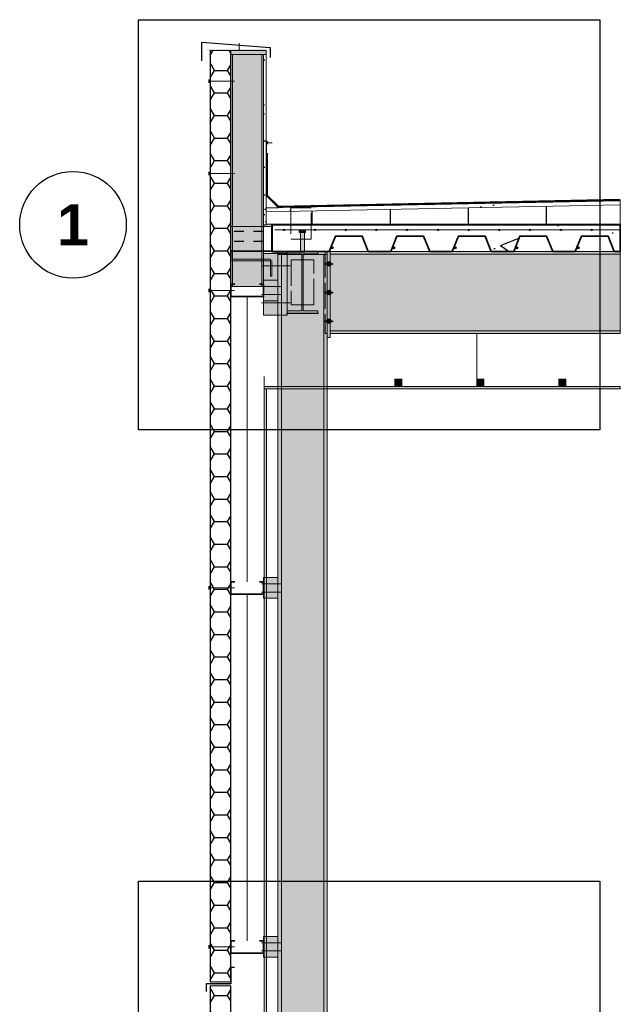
# Model space of a CAD drawing. Header units: millimetres. Extents: x 6 to 4194, y 6 to 5934.
# Tile 5 of 7: x 2534 to 3120, y 2180 to 3140. Entities that reach past the tile are written whole.
import ezdxf
from ezdxf.enums import TextEntityAlignment as Align

# ---------------------------------------------------------------- set-up
doc = ezdxf.new("R2010")
doc.units = ezdxf.units.MM
doc.header["$LTSCALE"] = 20
doc.linetypes.add('DASHED', pattern=[1.524, 1.27, -0.254])
for name, color, linetype in [('A-ACERO', 250, 'Continuous'), ('A-ACERO-CORTADO', 250, 'Continuous'), ('A-ACERO-VISTA', 8, 'Continuous'), ('A-AISLACION-EPS', 50, 'Continuous'), ('A-AISLACION-LANA', 40, 'Continuous'), ('A-AISLACION-PIR', 50, 'Continuous'), ('A-ALUMINIO', 253, 'Continuous'), ('A-ARMADURAS', 14, 'Continuous'), ('A-BARRERAS-MEMBRANAS', 7, 'Continuous'), ('A-CHAPA-GALVANIZADA', 253, 'Continuous'), ('A-CONTORNOS', 7, 'Continuous'), ('A-HORMIGON-INSITU', 33, 'Continuous'), ('A-MORTERO-CARPETAS', 252, 'Continuous'), ('A-NEOPRENO-SELLADORES', 7, 'Continuous'), ('A-PLACA-CEMENTICIA', 252, 'Continuous'), ('A-PROYECCION-OCULTO', 8, 'DASHED'), ('A-SELLADOR-INTUMESCENTE', 1, 'Continuous'), ('A-VISTA', 8, 'Continuous'), ('A-YESO-CIELORRASO', 254, 'Continuous'), ('X-REFERENCIAS', 1, 'Continuous')]:
    doc.layers.add(name, color=color, linetype=linetype)
doc.styles.add('ARIAL-B', font='arialbd.ttf')

msp = doc.modelspace()

# ---------------------------------------------------------------- hatches: boundary and pattern name
at = {"layer": 'A-ACERO', "true_color": 0x888888}
h = msp.add_hatch(color=252, dxfattribs=at)
h.dxf.hatch_style = 1
h.paths.add_polyline_path([(2716, 3110), (2774.4, 3110), (2774.4, 3111.2), (2716, 3111.2)])
at = {"layer": 'A-ACERO-CORTADO', "true_color": 0x4d545c}
h = msp.add_hatch(color=251, dxfattribs=at)
h.dxf.hatch_style = 1
h.paths.add_polyline_path([(2806.8, 2932.4), (2813, 2932.4), (2813, 2934), (2806.8, 2934)])
h = msp.add_hatch(color=251, dxfattribs=at)
h.dxf.hatch_style = 1
h.paths.add_polyline_path([(2808, 2914), (2811.8, 2914), (2811.8, 2934), (2808, 2934)])
h = msp.add_hatch(color=251, dxfattribs=at)
h.dxf.hatch_style = 1
h.paths.add_polyline_path([(2795, 2914), (2825, 2914), (2825, 2911.86), (2810.71, 2911.86), (2810.71, 2856.14), (2825, 2856.14), (2825, 2854), (2795, 2854), (2795, 2856.14), (2809.29, 2856.14), (2809.29, 2911.86), (2795, 2911.86)])
at = {"layer": 'A-ACERO-VISTA', "true_color": 0xdfe3e7}
h = msp.add_hatch(color=254, dxfattribs=at)
h.dxf.hatch_style = 1
h.paths.add_polyline_path([(2740, 2880), (2772, 2880), (2772, 3106), (2740, 3106)])
h = msp.add_hatch(color=254, dxfattribs=at)
h.dxf.hatch_style = 1
h.paths.add_polyline_path([(2772, 2852), (2795, 2852), (2795, 2912), (2772, 2912)])
h = msp.add_hatch(color=254, dxfattribs=at)
h.dxf.hatch_style = 1
h.paths.add_polyline_path([(2786, 2911), (2834, 2911), (2834, 2914), (2786, 2914)])
h = msp.add_hatch(color=254, dxfattribs=at)
h.dxf.hatch_style = 1
h.paths.add_polyline_path([(2786, 1281), (2834, 1281), (2834, 2911), (2786, 2911)])
h = msp.add_hatch(color=254, dxfattribs=at)
h.dxf.hatch_style = 1
h.paths.add_polyline_path([(2834, 2830), (2837, 2830), (2837, 2914), (2834, 2914)])
h = msp.add_hatch(color=254, dxfattribs=at)
h.dxf.hatch_style = 1
h.paths.add_polyline_path([(2837, 2834), (3120, 2834), (3120, 2914), (2837, 2914)])
h = msp.add_hatch(color=254, dxfattribs=at)
h.dxf.hatch_style = 1
h.paths.add_polyline_path([(2772, 2866), (2786, 2866), (2786, 2886), (2772, 2886)])
h = msp.add_hatch(color=254, dxfattribs=at)
h.dxf.hatch_style = 1
h.paths.add_polyline_path([(2772, 2576), (2786, 2576), (2786, 2596), (2772, 2596)])
h = msp.add_hatch(color=254, dxfattribs=at)
h.dxf.hatch_style = 1
h.paths.add_polyline_path([(2772, 2226), (2786, 2226), (2786, 2246), (2772, 2246)])
at = {"layer": 'A-AISLACION-EPS'}
h = msp.add_hatch(dxfattribs=at)
h.set_pattern_fill('ZIGZAG', color=256, scale=6)
h.paths.add_polyline_path([(2774.4, 2940.6), (3120, 2940.6), (3120, 2959.51), (2774.4, 2952.6)])
at = {"layer": 'A-AISLACION-LANA'}
h = msp.add_hatch(dxfattribs=at)
h.set_pattern_fill('INSUL', color=256, scale=3)
h.paths.add_polyline_path([(2740, 2914), (2780, 2914), (2780, 2938.4), (2740, 2938.4)])
at = {"layer": 'A-AISLACION-PIR'}
h = msp.add_hatch(dxfattribs=at)
h.set_pattern_fill('HONEY', color=256, scale=4)
h.paths.add_polyline_path([(2720, 2202), (2740, 2202), (2740, 3110), (2720, 3110)])
h = msp.add_hatch(dxfattribs=at)
h.set_pattern_fill('HONEY', color=256, scale=4)
h.paths.add_polyline_path([(2720, 1335), (2740, 1335), (2740, 2198), (2720, 2198)])
at = {"layer": 'A-ALUMINIO', "true_color": 0x9aa3ab}
h = msp.add_hatch(color=253, dxfattribs=at)
h.dxf.hatch_style = 1
h.paths.add_polyline_path([(2900, 2782.5), (2907, 2782.5), (2907, 2789.4), (2900, 2789.4)])
h = msp.add_hatch(color=253, dxfattribs=at)
h.dxf.hatch_style = 1
h.paths.add_polyline_path([(2980, 2782.5), (2987, 2782.5), (2987, 2789.4), (2980, 2789.4)])
h = msp.add_hatch(color=253, dxfattribs=at)
h.dxf.hatch_style = 1
h.paths.add_polyline_path([(3060, 2782.5), (3067, 2782.5), (3067, 2789.4), (3060, 2789.4)])
at = {"layer": 'A-ARMADURAS'}
h = msp.add_hatch(color=256, dxfattribs=at)
h.dxf.hatch_style = 1
h.paths.add_polyline_path([(2792.68, 2935), (2792.65, 2935.21), (2792.55, 2935.4), (2792.4, 2935.55), (2792.21, 2935.65), (2792, 2935.68), (2791.79, 2935.65), (2791.6, 2935.55), (2791.45, 2935.4), (2791.35, 2935.21), (2791.32, 2935), (2791.35, 2934.79), (2791.45, 2934.6), (2791.6, 2934.45), (2791.79, 2934.35), (2792, 2934.32), (2792.21, 2934.35), (2792.4, 2934.45), (2792.55, 2934.6), (2792.65, 2934.79)])
h = msp.add_hatch(color=256, dxfattribs=at)
h.dxf.hatch_style = 1
h.paths.add_polyline_path([(2822.68, 2935), (2822.65, 2935.21), (2822.55, 2935.4), (2822.4, 2935.55), (2822.21, 2935.65), (2822, 2935.68), (2821.79, 2935.65), (2821.6, 2935.55), (2821.45, 2935.4), (2821.35, 2935.21), (2821.32, 2935), (2821.35, 2934.79), (2821.45, 2934.6), (2821.6, 2934.45), (2821.79, 2934.35), (2822, 2934.32), (2822.21, 2934.35), (2822.4, 2934.45), (2822.55, 2934.6), (2822.65, 2934.79)])
h = msp.add_hatch(color=256, dxfattribs=at)
h.dxf.hatch_style = 1
h.paths.add_polyline_path([(2852.68, 2935), (2852.65, 2935.21), (2852.55, 2935.4), (2852.4, 2935.55), (2852.21, 2935.65), (2852, 2935.68), (2851.79, 2935.65), (2851.6, 2935.55), (2851.45, 2935.4), (2851.35, 2935.21), (2851.32, 2935), (2851.35, 2934.79), (2851.45, 2934.6), (2851.6, 2934.45), (2851.79, 2934.35), (2852, 2934.32), (2852.21, 2934.35), (2852.4, 2934.45), (2852.55, 2934.6), (2852.65, 2934.79)])
h = msp.add_hatch(color=256, dxfattribs=at)
h.dxf.hatch_style = 1
h.paths.add_polyline_path([(2882.68, 2935), (2882.65, 2935.21), (2882.55, 2935.4), (2882.4, 2935.55), (2882.21, 2935.65), (2882, 2935.68), (2881.79, 2935.65), (2881.6, 2935.55), (2881.45, 2935.4), (2881.35, 2935.21), (2881.32, 2935), (2881.35, 2934.79), (2881.45, 2934.6), (2881.6, 2934.45), (2881.79, 2934.35), (2882, 2934.32), (2882.21, 2934.35), (2882.4, 2934.45), (2882.55, 2934.6), (2882.65, 2934.79)])
h = msp.add_hatch(color=256, dxfattribs=at)
h.dxf.hatch_style = 1
h.paths.add_polyline_path([(2912.68, 2935), (2912.65, 2935.21), (2912.55, 2935.4), (2912.4, 2935.55), (2912.21, 2935.65), (2912, 2935.68), (2911.79, 2935.65), (2911.6, 2935.55), (2911.45, 2935.4), (2911.35, 2935.21), (2911.32, 2935), (2911.35, 2934.79), (2911.45, 2934.6), (2911.6, 2934.45), (2911.79, 2934.35), (2912, 2934.32), (2912.21, 2934.35), (2912.4, 2934.45), (2912.55, 2934.6), (2912.65, 2934.79)])
h = msp.add_hatch(color=256, dxfattribs=at)
h.dxf.hatch_style = 1
h.paths.add_polyline_path([(2942.68, 2935), (2942.65, 2935.21), (2942.55, 2935.4), (2942.4, 2935.55), (2942.21, 2935.65), (2942, 2935.68), (2941.79, 2935.65), (2941.6, 2935.55), (2941.45, 2935.4), (2941.35, 2935.21), (2941.32, 2935), (2941.35, 2934.79), (2941.45, 2934.6), (2941.6, 2934.45), (2941.79, 2934.35), (2942, 2934.32), (2942.21, 2934.35), (2942.4, 2934.45), (2942.55, 2934.6), (2942.65, 2934.79)])
h = msp.add_hatch(color=256, dxfattribs=at)
h.dxf.hatch_style = 1
h.paths.add_polyline_path([(2972.68, 2935), (2972.65, 2935.21), (2972.55, 2935.4), (2972.4, 2935.55), (2972.21, 2935.65), (2972, 2935.68), (2971.79, 2935.65), (2971.6, 2935.55), (2971.45, 2935.4), (2971.35, 2935.21), (2971.32, 2935), (2971.35, 2934.79), (2971.45, 2934.6), (2971.6, 2934.45), (2971.79, 2934.35), (2972, 2934.32), (2972.21, 2934.35), (2972.4, 2934.45), (2972.55, 2934.6), (2972.65, 2934.79)])
h = msp.add_hatch(color=256, dxfattribs=at)
h.dxf.hatch_style = 1
h.paths.add_polyline_path([(3002.68, 2935), (3002.65, 2935.21), (3002.55, 2935.4), (3002.4, 2935.55), (3002.21, 2935.65), (3002, 2935.68), (3001.79, 2935.65), (3001.6, 2935.55), (3001.45, 2935.4), (3001.35, 2935.21), (3001.32, 2935), (3001.35, 2934.79), (3001.45, 2934.6), (3001.6, 2934.45), (3001.79, 2934.35), (3002, 2934.32), (3002.21, 2934.35), (3002.4, 2934.45), (3002.55, 2934.6), (3002.65, 2934.79)])
h = msp.add_hatch(color=256, dxfattribs=at)
h.dxf.hatch_style = 1
h.paths.add_polyline_path([(3032.68, 2935), (3032.65, 2935.21), (3032.55, 2935.4), (3032.4, 2935.55), (3032.21, 2935.65), (3032, 2935.68), (3031.79, 2935.65), (3031.6, 2935.55), (3031.45, 2935.4), (3031.35, 2935.21), (3031.32, 2935), (3031.35, 2934.79), (3031.45, 2934.6), (3031.6, 2934.45), (3031.79, 2934.35), (3032, 2934.32), (3032.21, 2934.35), (3032.4, 2934.45), (3032.55, 2934.6), (3032.65, 2934.79)])
h = msp.add_hatch(color=256, dxfattribs=at)
h.dxf.hatch_style = 1
h.paths.add_polyline_path([(3062.68, 2935), (3062.65, 2935.21), (3062.55, 2935.4), (3062.4, 2935.55), (3062.21, 2935.65), (3062, 2935.68), (3061.79, 2935.65), (3061.6, 2935.55), (3061.45, 2935.4), (3061.35, 2935.21), (3061.32, 2935), (3061.35, 2934.79), (3061.45, 2934.6), (3061.6, 2934.45), (3061.79, 2934.35), (3062, 2934.32), (3062.21, 2934.35), (3062.4, 2934.45), (3062.55, 2934.6), (3062.65, 2934.79)])
h = msp.add_hatch(color=256, dxfattribs=at)
h.dxf.hatch_style = 1
h.paths.add_polyline_path([(3092.68, 2935), (3092.65, 2935.21), (3092.55, 2935.4), (3092.4, 2935.55), (3092.21, 2935.65), (3092, 2935.68), (3091.79, 2935.65), (3091.6, 2935.55), (3091.45, 2935.4), (3091.35, 2935.21), (3091.32, 2935), (3091.35, 2934.79), (3091.45, 2934.6), (3091.6, 2934.45), (3091.79, 2934.35), (3092, 2934.32), (3092.21, 2934.35), (3092.4, 2934.45), (3092.55, 2934.6), (3092.65, 2934.79)])
h = msp.add_hatch(color=256, dxfattribs=at)
h.dxf.hatch_style = 1
h.paths.add_polyline_path([(2839.96, 2917.6), (2839.91, 2917.9), (2839.78, 2918.16), (2839.56, 2918.38), (2839.3, 2918.51), (2839, 2918.56), (2838.7, 2918.51), (2838.44, 2918.38), (2838.22, 2918.16), (2838.09, 2917.9), (2838.04, 2917.6), (2838.09, 2917.3), (2838.22, 2917.04), (2838.44, 2916.82), (2838.7, 2916.69), (2839, 2916.64), (2839.3, 2916.69), (2839.56, 2916.82), (2839.78, 2917.04), (2839.91, 2917.3)])
h = msp.add_hatch(color=256, dxfattribs=at)
h.dxf.hatch_style = 1
h.paths.add_polyline_path([(2899.96, 2917.6), (2899.91, 2917.9), (2899.78, 2918.16), (2899.56, 2918.38), (2899.3, 2918.51), (2899, 2918.56), (2898.7, 2918.51), (2898.44, 2918.38), (2898.22, 2918.16), (2898.09, 2917.9), (2898.04, 2917.6), (2898.09, 2917.3), (2898.22, 2917.04), (2898.44, 2916.82), (2898.7, 2916.69), (2899, 2916.64), (2899.3, 2916.69), (2899.56, 2916.82), (2899.78, 2917.04), (2899.91, 2917.3)])
h = msp.add_hatch(color=256, dxfattribs=at)
h.dxf.hatch_style = 1
h.paths.add_polyline_path([(2959.96, 2917.6), (2959.91, 2917.9), (2959.78, 2918.16), (2959.56, 2918.38), (2959.3, 2918.51), (2959, 2918.56), (2958.7, 2918.51), (2958.44, 2918.38), (2958.22, 2918.16), (2958.09, 2917.9), (2958.04, 2917.6), (2958.09, 2917.3), (2958.22, 2917.04), (2958.44, 2916.82), (2958.7, 2916.69), (2959, 2916.64), (2959.3, 2916.69), (2959.56, 2916.82), (2959.78, 2917.04), (2959.91, 2917.3)])
h = msp.add_hatch(color=256, dxfattribs=at)
h.dxf.hatch_style = 1
h.paths.add_polyline_path([(3019.96, 2917.6), (3019.91, 2917.9), (3019.78, 2918.16), (3019.56, 2918.38), (3019.3, 2918.51), (3019, 2918.56), (3018.7, 2918.51), (3018.44, 2918.38), (3018.22, 2918.16), (3018.09, 2917.9), (3018.04, 2917.6), (3018.09, 2917.3), (3018.22, 2917.04), (3018.44, 2916.82), (3018.7, 2916.69), (3019, 2916.64), (3019.3, 2916.69), (3019.56, 2916.82), (3019.78, 2917.04), (3019.91, 2917.3)])
h = msp.add_hatch(color=256, dxfattribs=at)
h.dxf.hatch_style = 1
h.paths.add_polyline_path([(3079.96, 2917.6), (3079.91, 2917.9), (3079.78, 2918.16), (3079.56, 2918.38), (3079.3, 2918.51), (3079, 2918.56), (3078.7, 2918.51), (3078.44, 2918.38), (3078.22, 2918.16), (3078.09, 2917.9), (3078.04, 2917.6), (3078.09, 2917.3), (3078.22, 2917.04), (3078.44, 2916.82), (3078.7, 2916.69), (3079, 2916.64), (3079.3, 2916.69), (3079.56, 2916.82), (3079.78, 2917.04), (3079.91, 2917.3)])
h = msp.add_hatch(color=256, dxfattribs=at)
h.dxf.hatch_style = 1
h.paths.add_polyline_path([(2837.8, 2902), (2837.69, 2902.68), (2837.38, 2903.29), (2836.89, 2903.78), (2836.28, 2904.09), (2835.6, 2904.2), (2834.92, 2904.09), (2834.31, 2903.78), (2833.82, 2903.29), (2833.51, 2902.68), (2833.4, 2902), (2833.51, 2901.32), (2833.82, 2900.71), (2834.31, 2900.22), (2834.92, 2899.91), (2835.6, 2899.8), (2836.28, 2899.91), (2836.89, 2900.22), (2837.38, 2900.71), (2837.69, 2901.32)])
h = msp.add_hatch(color=256, dxfattribs=at)
h.dxf.hatch_style = 1
h.paths.add_polyline_path([(2837.8, 2874), (2837.69, 2874.68), (2837.38, 2875.29), (2836.89, 2875.78), (2836.28, 2876.09), (2835.6, 2876.2), (2834.92, 2876.09), (2834.31, 2875.78), (2833.82, 2875.29), (2833.51, 2874.68), (2833.4, 2874), (2833.51, 2873.32), (2833.82, 2872.71), (2834.31, 2872.22), (2834.92, 2871.91), (2835.6, 2871.8), (2836.28, 2871.91), (2836.89, 2872.22), (2837.38, 2872.71), (2837.69, 2873.32)])
h = msp.add_hatch(color=256, dxfattribs=at)
h.dxf.hatch_style = 1
h.paths.add_polyline_path([(2837.8, 2846), (2837.69, 2846.68), (2837.38, 2847.29), (2836.89, 2847.78), (2836.28, 2848.09), (2835.6, 2848.2), (2834.92, 2848.09), (2834.31, 2847.78), (2833.82, 2847.29), (2833.51, 2846.68), (2833.4, 2846), (2833.51, 2845.32), (2833.82, 2844.71), (2834.31, 2844.22), (2834.92, 2843.91), (2835.6, 2843.8), (2836.28, 2843.91), (2836.89, 2844.22), (2837.38, 2844.71), (2837.69, 2845.32)])
at = {"layer": 'A-BARRERAS-MEMBRANAS', "true_color": 0x000000}
h = msp.add_hatch(color=18, dxfattribs=at)
h.dxf.hatch_style = 1
h.paths.add_polyline_path([(2774.4, 2940), (3120, 2940), (3120, 2940.6), (2774.4, 2940.6)])
at = {"layer": 'A-CHAPA-GALVANIZADA', "true_color": 0x8f989f}
h = msp.add_hatch(color=252, dxfattribs=at)
h.dxf.hatch_style = 1
h.paths.add_polyline_path([(2740, 3106), (2774.4, 3106), (2774.4, 3110), (2740, 3110)])
h = msp.add_hatch(color=252, dxfattribs=at)
h.dxf.hatch_style = 1
h.paths.add_polyline_path([(2740, 2914), (2740, 2905), (2780, 2905), (2780, 2890), (2778.6, 2890), (2778.6, 2906.4), (2741.4, 2906.4), (2741.4, 2914)])
at = {"layer": 'A-HORMIGON-INSITU'}
h = msp.add_hatch(dxfattribs=at)
h.set_pattern_fill('AR-CONC', color=256, scale=1.2)
h.paths.add_polyline_path([(2780.4, 2940), (3120, 2940), (3120, 2914), (3114, 2914), (3108, 2929), (3082, 2929), (3076, 2914), (3054, 2914), (3048, 2929), (3022, 2929), (3016, 2914), (2994, 2914), (2988, 2929), (2962, 2929), (2956, 2914), (2934, 2914), (2928, 2929), (2902, 2929), (2896, 2914), (2874, 2914), (2868, 2929), (2842, 2929), (2836, 2914), (2814, 2914), (2780.4, 2914.4)])
at = {"layer": 'A-MORTERO-CARPETAS'}
h = msp.add_hatch(dxfattribs=at)
h.set_pattern_fill('AR-SAND', color=256, scale=0.6)
h.paths.add_polyline_path([(2774.4, 2956.6), (2786.4, 2956.6), (2774.4, 2968.6)])
h = msp.add_hatch(dxfattribs=at)
h.set_pattern_fill('AR-SAND', color=256, scale=0.6)
h.paths.add_polyline_path([(2774.4, 2952.6), (3120, 2959.51), (3120, 2963.51), (2774.4, 2956.6)])
at = {"layer": 'A-NEOPRENO-SELLADORES', "true_color": 0x222222}
h = msp.add_hatch(color=250, dxfattribs=at)
h.dxf.hatch_style = 1
h.paths.add_polyline_path([(2718.2, 3078.2), (2719.8, 3078.2), (2719.8, 3081.8), (2718.2, 3081.8)])
h = msp.add_hatch(color=250, dxfattribs=at)
h.dxf.hatch_style = 1
h.paths.add_polyline_path([(2774.4, 3018.4), (2776.4, 3018.4), (2776.4, 3021.6), (2774.4, 3021.6)])
h = msp.add_hatch(color=250, dxfattribs=at)
h.dxf.hatch_style = 1
h.paths.add_polyline_path([(2718.2, 2988.2), (2719.8, 2988.2), (2719.8, 2991.8), (2718.2, 2991.8)])
h = msp.add_hatch(color=250, dxfattribs=at)
h.dxf.hatch_style = 1
h.paths.add_polyline_path([(2718.2, 2874.2), (2719.8, 2874.2), (2719.8, 2877.8), (2718.2, 2877.8)])
h = msp.add_hatch(color=250, dxfattribs=at)
h.dxf.hatch_style = 1
h.paths.add_polyline_path([(2718.2, 2584.2), (2719.8, 2584.2), (2719.8, 2587.8), (2718.2, 2587.8)])
h = msp.add_hatch(color=250, dxfattribs=at)
h.dxf.hatch_style = 1
h.paths.add_polyline_path([(2718.2, 2234.2), (2719.8, 2234.2), (2719.8, 2237.8), (2718.2, 2237.8)])
at = {"layer": 'A-NEOPRENO-SELLADORES', "true_color": 0x111111}
h = msp.add_hatch(color=250, dxfattribs=at)
h.dxf.hatch_style = 1
h.paths.add_polyline_path([(2720, 2198), (2740, 2198), (2740, 2202), (2720, 2202)])
at = {"layer": 'A-PLACA-CEMENTICIA'}
h = msp.add_hatch(dxfattribs=at)
h.set_pattern_fill('AR-SAND', color=256, scale=0.4)
h.paths.add_polyline_path([(2772, 2940), (2774.4, 2940), (2774.4, 3106), (2772, 3106)])
at = {"layer": 'A-SELLADOR-INTUMESCENTE', "true_color": 0xc0392b}
h = msp.add_hatch(color=22, dxfattribs=at)
h.dxf.hatch_style = 1
h.paths.add_polyline_path([(2740, 2938.4), (2780, 2938.4), (2780, 2940), (2740, 2940)])
at = {"layer": 'A-VISTA', "true_color": 0xf2f2f2}
h = msp.add_hatch(color=7, dxfattribs=at)
h.dxf.hatch_style = 1
h.paths.add_polyline_path([(2772.4, 2780), (3120, 2780), (3120, 2782.5), (2772.4, 2782.5)])
at = {"layer": 'A-YESO-CIELORRASO'}
h = msp.add_hatch(dxfattribs=at)
h.set_pattern_fill('AR-SAND', color=256, scale=0.3)
h.paths.add_polyline_path([(2772.4, 2141), (2774.9, 2141), (2774.9, 2780), (2772.4, 2780)])

# ---------------------------------------------------------------- linework, layer by layer
at = {"layer": 'A-ARMADURAS', "lineweight": 13}
msp.add_lwpolyline([(2783, 2935), (3120, 2935)], dxfattribs=at)
at = {"layer": 'A-ARMADURAS'}
for centre, radius in [((2792, 2935), 0.68), ((2822, 2935), 0.68), ((2852, 2935), 0.68), ((2882, 2935), 0.68), ((2912, 2935), 0.68), ((2942, 2935), 0.68), ((2972, 2935), 0.68), ((3002, 2935), 0.68), ((3032, 2935), 0.68), ((3062, 2935), 0.68), ((3092, 2935), 0.68), ((2839, 2917.6), 0.96), ((2899, 2917.6), 0.96), ((2959, 2917.6), 0.96), ((3019, 2917.6), 0.96), ((3079, 2917.6), 0.96), ((2835.6, 2902), 2.2), ((2835.6, 2874), 2.2), ((2835.6, 2846), 2.2)]:
    msp.add_circle(centre, radius, dxfattribs=at)
at = {"layer": 'A-CONTORNOS', "lineweight": 30}
for points in [[(2711.6, 3100), (2711.6, 3118), (2778.4, 3113), (2778.4, 3103)], [(2720.12, 2202), (2720.12, 3110)], [(2739.88, 2202), (2739.88, 3110)], [(2814, 2914), (2836, 2914), (2842, 2929), (2868, 2929), (2874, 2914), (2896, 2914), (2902, 2929), (2928, 2929), (2934, 2914), (2956, 2914), (2962, 2929), (2988, 2929), (2994, 2914), (3016, 2914), (3022, 2929), (3048, 2929), (3054, 2914), (3076, 2914), (3082, 2929), (3108, 2929), (3114, 2914), (3120, 2914)], [(2720.12, 1335), (2720.12, 2198)], [(2739.88, 1335), (2739.88, 2198)]]:
    msp.add_lwpolyline(points, dxfattribs=at)
at = {"layer": 'A-CONTORNOS', "lineweight": 18}
for points in [[(2748, 3109.6), (2748, 3117)], [(2756, 2592), (2756, 2870)], [(2794.4, 2853.6), (2825.6, 2853.6)], [(2772.4, 2792), (2772.4, 2780), (2780.4, 2780)], [(2756, 2242), (2756, 2580)]]:
    msp.add_lwpolyline(points, dxfattribs=at)
for points in [[(2720, 2202), (2740, 2202), (2740, 3110), (2720, 3110)], [(2772, 2940), (2774.4, 2940), (2774.4, 3106), (2772, 3106)], [(2774.4, 2956.6), (2786.4, 2956.6), (2774.4, 2968.6)], [(2774.4, 2952.6), (3120, 2959.51), (3120, 2963.51), (2774.4, 2956.6)], [(2774.4, 2940.6), (3120, 2940.6), (3120, 2959.51), (2774.4, 2952.6)], [(2740, 2914), (2780, 2914), (2780, 2938.4), (2740, 2938.4)], [(2772.4, 2780), (3120, 2780), (3120, 2782.5), (2772.4, 2782.5)], [(2772.4, 2141), (2774.9, 2141), (2774.9, 2780), (2772.4, 2780)], [(2720, 1335), (2740, 1335), (2740, 2198), (2720, 2198)]]:
    msp.add_lwpolyline(points, close=True, dxfattribs=at)
at = {"layer": 'A-CONTORNOS', "lineweight": 13}
for points in [[(2740, 3106), (2774.4, 3106), (2774.4, 3110), (2740, 3110)], [(2806.8, 2932.4), (2813, 2932.4), (2813, 2934), (2806.8, 2934)], [(2808, 2914), (2811.8, 2914), (2811.8, 2934), (2808, 2934)], [(2740, 2914), (2740, 2905), (2780, 2905), (2780, 2890), (2778.6, 2890), (2778.6, 2906.4), (2741.4, 2906.4), (2741.4, 2914)], [(2772, 2852), (2795, 2852), (2795, 2912), (2772, 2912)], [(2786, 2911), (2834, 2911), (2834, 2914), (2786, 2914)], [(2834, 2830), (2837, 2830), (2837, 2914), (2834, 2914)], [(2772, 2866), (2786, 2866), (2786, 2886), (2772, 2886)], [(2772, 2576), (2786, 2576), (2786, 2596), (2772, 2596)], [(2772, 2226), (2786, 2226), (2786, 2246), (2772, 2246)]]:
    msp.add_lwpolyline(points, close=True, dxfattribs=at)
for points in [[(2741.6, 2880), (2741.6, 3106)], [(2770.4, 2880), (2770.4, 3106)], [(2789.4, 1281), (2789.4, 2911)], [(2830.6, 1281), (2830.6, 2911)], [(2837, 2911.3), (3120, 2911.3)], [(2837, 2836.7), (3120, 2836.7)], [(2980, 2789.4), (2980, 2834)]]:
    msp.add_lwpolyline(points, dxfattribs=at)
at = {"layer": 'A-CONTORNOS', "lineweight": 20}
for points in [[(2718.8, 3080), (2743.6, 3080)], [(2780.4, 3020), (2774.8, 3020), (2774.8, 3004)], [(2718.8, 2990), (2743.6, 2990)], [(2770, 2900), (2798, 2900)], [(2770, 2880), (2789, 2880)], [(2718.8, 2876), (2743.6, 2876)], [(2770, 2872), (2789, 2872)], [(2770, 2864), (2798, 2864)], [(2718.8, 2586), (2743.6, 2586)], [(2770, 2590), (2789, 2590)], [(2770, 2582), (2789, 2582)], [(2770, 2240), (2789, 2240)], [(2718.8, 2236), (2743.6, 2236)], [(2770, 2232), (2789, 2232)]]:
    msp.add_lwpolyline(points, dxfattribs=at)
at = {"layer": 'A-CONTORNOS', "lineweight": 50}
msp.add_lwpolyline([(3120, 2964.24), (2786.4, 2957.4), (2775.2, 2968.6), (2775.2, 3010)], dxfattribs=at)
at = {"layer": 'A-CONTORNOS', "lineweight": 40}
msp.add_lwpolyline([(2780, 2940), (2780, 2914), (2813, 2914)], dxfattribs=at)
at = {"layer": 'A-CONTORNOS', "lineweight": 35}
msp.add_lwpolyline([(2780.4, 2940), (3120, 2940), (3120, 2914), (3114, 2914), (3108, 2929), (3082, 2929), (3076, 2914), (3054, 2914), (3048, 2929), (3022, 2929), (3016, 2914), (2994, 2914), (2988, 2929), (2962, 2929), (2956, 2914), (2934, 2914), (2928, 2929), (2902, 2929), (2896, 2914), (2874, 2914), (2868, 2929), (2842, 2929), (2836, 2914), (2814, 2914), (2780.4, 2914.4)], close=True, dxfattribs=at)
at = {"layer": 'A-CONTORNOS', "lineweight": 20}
msp.add_lwpolyline([(2795, 2914), (2825, 2914), (2825, 2911.86), (2810.71, 2911.86), (2810.71, 2856.14), (2825, 2856.14), (2825, 2854), (2795, 2854), (2795, 2856.14), (2809.29, 2856.14), (2809.29, 2911.86), (2795, 2911.86)], close=True, dxfattribs=at)
at = {"layer": 'A-CONTORNOS', "lineweight": 25}
for points in [[(2831, 2902), (2840, 2902)], [(2831, 2874), (2840, 2874)], [(2831, 2846), (2840, 2846)], [(2743.6, 2216), (2740, 2216), (2740, 2200), (2716, 2200), (2716, 2192.4)]]:
    msp.add_lwpolyline(points, dxfattribs=at)
at = {"layer": 'A-CONTORNOS', "lineweight": 35}
for points in [[(2744, 2882), (2740, 2882), (2740, 2870), (2772, 2870), (2772, 2882), (2768, 2882)], [(2744, 2592), (2740, 2592), (2740, 2580), (2772, 2580), (2772, 2592), (2768, 2592)], [(2744, 2242), (2740, 2242), (2740, 2230), (2772, 2230), (2772, 2242), (2768, 2242)]]:
    msp.add_lwpolyline(points, dxfattribs=at)
at = {"layer": 'A-PROYECCION-OCULTO', "lineweight": 13}
for points in [[(2798.4, 2926), (2818.4, 2926), (2818.4, 2956.6), (2798.4, 2956.6)], [(2832, 2834), (2834, 2834), (2834, 2914), (2832, 2914)], [(2799, 2862), (2821, 2862), (2821, 2906), (2799, 2906)]]:
    msp.add_lwpolyline(points, close=True, dxfattribs=at)
at = {"layer": 'A-VISTA', "lineweight": 13}
for points in [[(2740, 2880), (2772, 2880), (2772, 3106), (2740, 3106)], [(2786, 1281), (2834, 1281), (2834, 2911), (2786, 2911)], [(2837, 2834), (3120, 2834), (3120, 2914), (2837, 2914)], [(2900, 2782.5), (2907, 2782.5), (2907, 2789.4), (2900, 2789.4)], [(2980, 2782.5), (2987, 2782.5), (2987, 2789.4), (2980, 2789.4)], [(3060, 2782.5), (3067, 2782.5), (3067, 2789.4), (3060, 2789.4)]]:
    msp.add_lwpolyline(points, close=True, dxfattribs=at)
at = {"layer": 'X-REFERENCIAS', "color": 12, "lineweight": 30, "true_color": 0xcc0000}
for points in [[(2650, 3140), (3100, 3140), (3100, 2740), (2650, 2740)], [(2650, 2300), (3100, 2300), (3100, 1940), (2650, 1940)]]:
    msp.add_lwpolyline(points, close=True, dxfattribs=at)
at = {"layer": 'X-REFERENCIAS', "color": 12, "lineweight": 25, "true_color": 0xcc0000}
msp.add_circle((2586, 2940), 52, dxfattribs=at)

# ---------------------------------------------------------------- texts
at = {"layer": 'X-REFERENCIAS', "color": 12, "true_color": 0xcc0000, "style": 'ARIAL-B'}
msp.add_text('1', height=40.1, dxfattribs=at).set_placement((2586, 2920), align=Align.CENTER)

doc.saveas('drawing.dxf')
